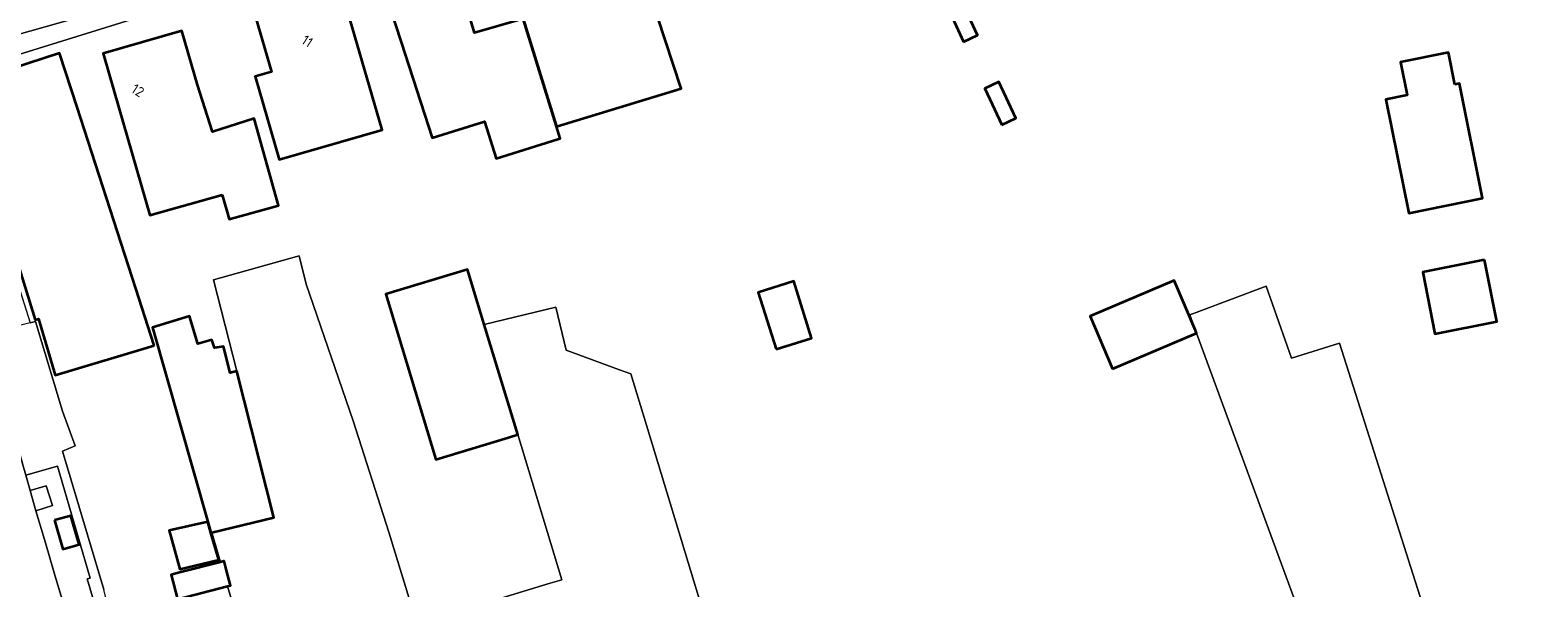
# Model space of a CAD drawing. Extents: x 184422 to 188298, y 343471 to 350189.
# Tile 194 of 256: x 185681 to 185814, y 347989 to 348038. Entities that reach past the tile are written whole.
import ezdxf
from ezdxf.enums import TextEntityAlignment as Align

# ---------------------------------------------------------------- set-up
doc = ezdxf.new("R2010")
doc.units = 0
for name, color, linetype, lineweight in [('B-WA-GR-BEPLANTING_CULTUUR_HEESTERS-GV', 252, 'Continuous', 18), ('B-WA-GR-GRAS-GV', 252, 'Continuous', 13), ('B-WA-OG-TERREIN_ERF-GV', 252, 'Continuous', 18), ('B-WA-VH-VERHARDING_ASFALT-GV', 252, 'Continuous', 18), ('B-WA-VH-VERHARDING_HALFVERHARDING_GRIND-GV', 252, 'Continuous', 18), ('B-WA-VH-VERHARDING_OPEN-GV', 252, 'Continuous', 18), ('B-WA-VH-VERHARDING_TEGEL-GV', 252, 'Continuous', 18), ('B-WE-OG-BEBOUWING-GV', 250, 'Continuous', 35), ('B-WE-OG-BEBOUWING-T18', 10, 'Continuous', 18)]:
    doc.layers.add(name, color=color, linetype=linetype, lineweight=lineweight)
doc.styles.add('NLCS-ISO-M500-T18', font='NLCS-ISO.ttf', dxfattribs={"height": 0.9})

msp = doc.modelspace()

# ---------------------------------------------------------------- linework, layer by layer
at = {"layer": 'B-WA-GR-BEPLANTING_CULTUUR_HEESTERS-GV', "flags": 128}
msp.add_lwpolyline([(185680.985, 347997.72), (185681.481, 347995.942), (185682.95, 347996.395), (185682.406, 347998.131)], close=True, dxfattribs=at)
msp.add_lwpolyline([(185680.985, 347997.72), (185681.481, 347995.942), (185682.95, 347996.395), (185682.406, 347998.131)], close=True, dxfattribs=at)
msp.add_lwpolyline([(185680.985, 347997.72), (185681.481, 347995.942), (185682.95, 347996.395), (185682.406, 347998.131)], close=True, dxfattribs=at)
at = {"layer": 'B-WA-GR-GRAS-GV', "flags": 128}
for points in [[(185715.2, 347985.951), (185712.721, 347994.028), (185709.561, 348003.885), (185705.411, 348016.008), (185704.772, 348018.495), (185697.198, 348016.39), (185699.251, 348008.295), (185702.533, 347995.354), (185697.041, 347994.008), (185697.816, 347991.397), (185698.128, 347991.478), (185698.148, 347991.483), (185698.365, 347990.649), (185698.71, 347989.32), (185698.452, 347989.253), (185708.899, 347954.056)], [(185715.2, 347985.951), (185712.721, 347994.028), (185709.561, 348003.885), (185705.411, 348016.008), (185704.772, 348018.495), (185697.198, 348016.39), (185699.251, 348008.295), (185702.533, 347995.354), (185697.041, 347994.008), (185697.816, 347991.397), (185698.128, 347991.478), (185698.148, 347991.483), (185698.365, 347990.649), (185698.71, 347989.32), (185698.452, 347989.253), (185708.899, 347954.056)], [(185715.2, 347985.951), (185712.721, 347994.028), (185709.561, 348003.885), (185705.411, 348016.008), (185704.772, 348018.495), (185697.198, 348016.39), (185699.251, 348008.295), (185702.533, 347995.354), (185697.041, 347994.008), (185697.816, 347991.397), (185698.128, 347991.478), (185698.148, 347991.483), (185698.365, 347990.649), (185698.71, 347989.32), (185698.452, 347989.253), (185708.899, 347954.056)], [(185821.538, 347980.537), (185808.856, 347978.781), (185807.195, 347978.163), (185807.004, 347978.762), (185796.818, 348010.777), (185792.584, 348009.454), (185790.335, 348015.804), (185784.37, 348013.571), (185783.573, 348013.273), (185784.083, 348011.886), (185784.167, 348011.658), (185797.118, 347976.457), (185797.354, 347975.816), (185793.357, 347974.529), (185785.046, 347971.853), (185785.556, 347970.529), (185798.06, 347938.989), (185781.897, 347932.966), (185796.646, 347895.812)], [(185821.538, 347980.537), (185808.856, 347978.781), (185807.195, 347978.163), (185807.004, 347978.762), (185796.818, 348010.777), (185792.584, 348009.454), (185790.335, 348015.804), (185784.37, 348013.571), (185783.573, 348013.273), (185784.083, 348011.886), (185784.167, 348011.658), (185797.118, 347976.457), (185797.354, 347975.816), (185793.357, 347974.529), (185785.046, 347971.853), (185785.556, 347970.529), (185798.06, 347938.989), (185781.897, 347932.966), (185796.646, 347895.812)], [(185821.538, 347980.537), (185808.856, 347978.781), (185807.195, 347978.163), (185807.004, 347978.762), (185796.818, 348010.777), (185792.584, 348009.454), (185790.335, 348015.804), (185784.37, 348013.571), (185783.573, 348013.273), (185784.083, 348011.886), (185784.167, 348011.658), (185797.118, 347976.457), (185797.354, 347975.816), (185793.357, 347974.529), (185785.046, 347971.853), (185785.556, 347970.529), (185798.06, 347938.989), (185781.897, 347932.966), (185796.646, 347895.812)], [(185748.281, 347961.406), (185735.516, 348003.507), (185734.14, 348008.046), (185733.126, 348008.416), (185728.405, 348010.141), (185727.497, 348013.955), (185721.161, 348012.416), (185724.116, 348002.678), (185728.008, 347989.831), (185726.981, 347989.52), (185717.598, 347986.677)], [(185748.281, 347961.406), (185735.516, 348003.507), (185734.14, 348008.046), (185733.126, 348008.416), (185728.405, 348010.141), (185727.497, 348013.955), (185721.161, 348012.416), (185724.116, 348002.678), (185728.008, 347989.831), (185726.981, 347989.52), (185717.598, 347986.677)], [(185748.281, 347961.406), (185735.516, 348003.507), (185734.14, 348008.046), (185733.126, 348008.416), (185728.405, 348010.141), (185727.497, 348013.955), (185721.161, 348012.416), (185724.116, 348002.678), (185728.008, 347989.831), (185726.981, 347989.52), (185717.598, 347986.677)]]:
    msp.add_lwpolyline(points, dxfattribs=at)
at = {"layer": 'B-WA-OG-TERREIN_ERF-GV', "flags": 128}
for points in [[(185817.101, 348088.795), (185813.945, 348087.987), (185809.235, 348086.655), (185777.645, 348078.063), (185757.152, 348067.726), (185730.023, 348051.955), (185729.378, 348051.691), (185675.185, 348034.852), (185674.41, 348033.296), (185675.92, 348028.53), (185680.971, 348012.58), (185681.464, 348012.702), (185683.828, 348004.739), (185684.957, 348001.694), (185683.838, 348001.224), (185687.505, 347988.979)], [(185817.101, 348088.795), (185813.945, 348087.987), (185809.235, 348086.655), (185777.645, 348078.063), (185757.152, 348067.726), (185730.023, 348051.955), (185729.378, 348051.691), (185675.185, 348034.852), (185674.41, 348033.296), (185675.92, 348028.53), (185680.971, 348012.58), (185681.464, 348012.702), (185683.828, 348004.739), (185684.957, 348001.694), (185683.838, 348001.224), (185687.505, 347988.979)], [(185817.101, 348088.795), (185813.945, 348087.987), (185809.235, 348086.655), (185777.645, 348078.063), (185757.152, 348067.726), (185730.023, 348051.955), (185729.378, 348051.691), (185675.185, 348034.852), (185674.41, 348033.296), (185675.92, 348028.53), (185680.971, 348012.58), (185681.464, 348012.702), (185683.828, 348004.739), (185684.957, 348001.694), (185683.838, 348001.224), (185687.505, 347988.979)], [(185708.899, 347954.056), (185698.452, 347989.253), (185694.023, 347988.101), (185693.46, 347990.265), (185694.199, 347990.457), (185697.816, 347991.397), (185697.041, 347994.008), (185696.976, 347993.992), (185697.661, 347991.586), (185694.212, 347990.768), (185693.276, 347994.18), (185696.698, 347994.969), (185691.803, 348012.168), (185695.073, 348013.161), (185695.819, 348010.702), (185697.064, 348011.08), (185697.283, 348010.361), (185698.098, 348010.466), (185698.665, 348008.152), (185699.251, 348008.295), (185697.198, 348016.39), (185704.772, 348018.495), (185705.411, 348016.008), (185709.561, 348003.885), (185712.721, 347994.028), (185715.2, 347985.951)], [(185708.899, 347954.056), (185698.452, 347989.253), (185694.023, 347988.101), (185693.46, 347990.265), (185694.199, 347990.457), (185697.816, 347991.397), (185697.041, 347994.008), (185696.976, 347993.992), (185697.661, 347991.586), (185694.212, 347990.768), (185693.276, 347994.18), (185696.698, 347994.969), (185691.803, 348012.168), (185695.073, 348013.161), (185695.819, 348010.702), (185697.064, 348011.08), (185697.283, 348010.361), (185698.098, 348010.466), (185698.665, 348008.152), (185699.251, 348008.295), (185697.198, 348016.39), (185704.772, 348018.495), (185705.411, 348016.008), (185709.561, 348003.885), (185712.721, 347994.028), (185715.2, 347985.951)], [(185708.899, 347954.056), (185698.452, 347989.253), (185694.023, 347988.101), (185693.46, 347990.265), (185694.199, 347990.457), (185697.816, 347991.397), (185697.041, 347994.008), (185696.976, 347993.992), (185697.661, 347991.586), (185694.212, 347990.768), (185693.276, 347994.18), (185696.698, 347994.969), (185691.803, 348012.168), (185695.073, 348013.161), (185695.819, 348010.702), (185697.064, 348011.08), (185697.283, 348010.361), (185698.098, 348010.466), (185698.665, 348008.152), (185699.251, 348008.295), (185697.198, 348016.39), (185704.772, 348018.495), (185705.411, 348016.008), (185709.561, 348003.885), (185712.721, 347994.028), (185715.2, 347985.951)], [(185717.598, 347986.677), (185726.981, 347989.52), (185728.008, 347989.831), (185724.116, 348002.678), (185723.304, 348002.432), (185716.879, 348000.482), (185712.441, 348015.108), (185719.678, 348017.304), (185721.161, 348012.416), (185727.497, 348013.955), (185728.405, 348010.141), (185733.126, 348008.416), (185734.14, 348008.046), (185735.516, 348003.507), (185748.281, 347961.406)], [(185717.598, 347986.677), (185726.981, 347989.52), (185728.008, 347989.831), (185724.116, 348002.678), (185723.304, 348002.432), (185716.879, 348000.482), (185712.441, 348015.108), (185719.678, 348017.304), (185721.161, 348012.416), (185727.497, 348013.955), (185728.405, 348010.141), (185733.126, 348008.416), (185734.14, 348008.046), (185735.516, 348003.507), (185748.281, 347961.406)], [(185717.598, 347986.677), (185726.981, 347989.52), (185728.008, 347989.831), (185724.116, 348002.678), (185723.304, 348002.432), (185716.879, 348000.482), (185712.441, 348015.108), (185719.678, 348017.304), (185721.161, 348012.416), (185727.497, 348013.955), (185728.405, 348010.141), (185733.126, 348008.416), (185734.14, 348008.046), (185735.516, 348003.507), (185748.281, 347961.406)], [(185797.118, 347976.457), (185784.167, 348011.658), (185776.75, 348008.51), (185774.772, 348013.171), (185782.2, 348016.323), (185784.083, 348011.886), (185783.573, 348013.273), (185784.37, 348013.571), (185790.335, 348015.804), (185792.584, 348009.454), (185796.818, 348010.777), (185807.004, 347978.762)], [(185797.118, 347976.457), (185784.167, 348011.658), (185776.75, 348008.51), (185774.772, 348013.171), (185782.2, 348016.323), (185784.083, 348011.886), (185783.573, 348013.273), (185784.37, 348013.571), (185790.335, 348015.804), (185792.584, 348009.454), (185796.818, 348010.777), (185807.004, 347978.762)], [(185797.118, 347976.457), (185784.167, 348011.658), (185776.75, 348008.51), (185774.772, 348013.171), (185782.2, 348016.323), (185784.083, 348011.886), (185783.573, 348013.273), (185784.37, 348013.571), (185790.335, 348015.804), (185792.584, 348009.454), (185796.818, 348010.777), (185807.004, 347978.762)]]:
    msp.add_lwpolyline(points, dxfattribs=at)
for points in [[(185711.16, 348045.571), (185711.201, 348045.584), (185717.614, 348047.446), (185719.009, 348042.645), (185720.287, 348038.248), (185724.594, 348039.472), (185724.677, 348039.496), (185723.285, 348043.842), (185721.76, 348048.604), (185729.399, 348051.051), (185730.924, 348046.289), (185732.818, 348040.07), (185735.83, 348040.977), (185736.245, 348039.599), (185736.493, 348039.674), (185738.582, 348033.311), (185727.548, 348029.955), (185727.875, 348028.9), (185727.658, 348028.832), (185722.212, 348027.117), (185721.181, 348030.393), (185716.55, 348028.935), (185713.802, 348037.417)], [(185711.16, 348045.571), (185711.201, 348045.584), (185717.614, 348047.446), (185719.009, 348042.645), (185720.287, 348038.248), (185724.594, 348039.472), (185724.677, 348039.496), (185723.285, 348043.842), (185721.76, 348048.604), (185729.399, 348051.051), (185730.924, 348046.289), (185732.818, 348040.07), (185735.83, 348040.977), (185736.245, 348039.599), (185736.493, 348039.674), (185738.582, 348033.311), (185727.548, 348029.955), (185727.875, 348028.9), (185727.658, 348028.832), (185722.212, 348027.117), (185721.181, 348030.393), (185716.55, 348028.935), (185713.802, 348037.417)], [(185711.16, 348045.571), (185711.201, 348045.584), (185717.614, 348047.446), (185719.009, 348042.645), (185720.287, 348038.248), (185724.594, 348039.472), (185724.677, 348039.496), (185723.285, 348043.842), (185721.76, 348048.604), (185729.399, 348051.051), (185730.924, 348046.289), (185732.818, 348040.07), (185735.83, 348040.977), (185736.245, 348039.599), (185736.493, 348039.674), (185738.582, 348033.311), (185727.548, 348029.955), (185727.875, 348028.9), (185727.658, 348028.832), (185722.212, 348027.117), (185721.181, 348030.393), (185716.55, 348028.935), (185713.802, 348037.417)], [(185700.748, 348040.255), (185708.388, 348042.55), (185712.117, 348029.663), (185703.01, 348027.029), (185700.884, 348034.377), (185702.335, 348034.797)], [(185700.748, 348040.255), (185708.388, 348042.55), (185712.117, 348029.663), (185703.01, 348027.029), (185700.884, 348034.377), (185702.335, 348034.797)], [(185700.748, 348040.255), (185708.388, 348042.55), (185712.117, 348029.663), (185703.01, 348027.029), (185700.884, 348034.377), (185702.335, 348034.797)], [(185702.95, 348022.961), (185698.594, 348021.745), (185697.963, 348023.889), (185691.582, 348022.088), (185688.819, 348031.613), (185687.426, 348036.415), (185694.386, 348038.434), (185695.779, 348033.632), (185697.109, 348029.489), (185700.796, 348030.673)], [(185702.95, 348022.961), (185698.594, 348021.745), (185697.963, 348023.889), (185691.582, 348022.088), (185688.819, 348031.613), (185687.426, 348036.415), (185694.386, 348038.434), (185695.779, 348033.632), (185697.109, 348029.489), (185700.796, 348030.673)], [(185702.95, 348022.961), (185698.594, 348021.745), (185697.963, 348023.889), (185691.582, 348022.088), (185688.819, 348031.613), (185687.426, 348036.415), (185694.386, 348038.434), (185695.779, 348033.632), (185697.109, 348029.489), (185700.796, 348030.673)], [(185683.201, 348007.936), (185681.705, 348012.934), (185681.421, 348012.846), (185674.958, 348033.644), (185683.588, 348036.433), (185685.126, 348031.675), (185690.319, 348015.611), (185691.952, 348010.557)], [(185683.201, 348007.936), (185681.705, 348012.934), (185681.421, 348012.846), (185674.958, 348033.644), (185683.588, 348036.433), (185685.126, 348031.675), (185690.319, 348015.611), (185691.952, 348010.557)], [(185683.201, 348007.936), (185681.705, 348012.934), (185681.421, 348012.846), (185674.958, 348033.644), (185683.588, 348036.433), (185685.126, 348031.675), (185690.319, 348015.611), (185691.952, 348010.557)], [(185746.982, 348010.227), (185745.405, 348015.266), (185748.542, 348016.248), (185750.119, 348011.209)], [(185746.982, 348010.227), (185745.405, 348015.266), (185748.542, 348016.248), (185750.119, 348011.209)], [(185746.982, 348010.227), (185745.405, 348015.266), (185748.542, 348016.248), (185750.119, 348011.209)]]:
    msp.add_lwpolyline(points, close=True, dxfattribs=at)
at = {"layer": 'B-WA-VH-VERHARDING_ASFALT-GV', "flags": 128}
for points in [[(185674.973, 348036.244), (185675.854, 348036.851), (185676.851, 348037.241), (185711.727, 348047.138)], [(185674.973, 348036.244), (185675.854, 348036.851), (185676.851, 348037.241), (185711.727, 348047.138)], [(185674.973, 348036.244), (185675.854, 348036.851), (185676.851, 348037.241), (185711.727, 348047.138)], [(185711.287, 347903.224), (185705.582, 347920.409), (185700.929, 347934.505), (185699.906, 347937.604), (185696.862, 347946.945), (185695.954, 347949.733), (185694.486, 347954.242), (185690.393, 347966.811), (185690.389, 347966.823), (185689.817, 347968.621), (185688.04, 347974.205), (185686.901, 347977.772), (185686.641, 347978.6), (185683.095, 347990.453), (185682.711, 347991.781), (185682.33, 347993.111), (185681.481, 347995.942), (185680.985, 347997.72), (185680.582, 347999.089), (185680.332, 348000), (185677.077, 348011.61), (185672.974, 348026.274), (185672.643, 348027.492), (185672.333, 348027.443)], [(185711.287, 347903.224), (185705.582, 347920.409), (185700.929, 347934.505), (185699.906, 347937.604), (185696.862, 347946.945), (185695.954, 347949.733), (185694.486, 347954.242), (185690.393, 347966.811), (185690.389, 347966.823), (185689.817, 347968.621), (185688.04, 347974.205), (185686.901, 347977.772), (185686.641, 347978.6), (185683.095, 347990.453), (185682.711, 347991.781), (185682.33, 347993.111), (185681.481, 347995.942), (185680.985, 347997.72), (185680.582, 347999.089), (185680.332, 348000), (185677.077, 348011.61), (185672.974, 348026.274), (185672.643, 348027.492), (185672.333, 348027.443)], [(185711.287, 347903.224), (185705.582, 347920.409), (185700.929, 347934.505), (185699.906, 347937.604), (185696.862, 347946.945), (185695.954, 347949.733), (185694.486, 347954.242), (185690.393, 347966.811), (185690.389, 347966.823), (185689.817, 347968.621), (185688.04, 347974.205), (185686.901, 347977.772), (185686.641, 347978.6), (185683.095, 347990.453), (185682.711, 347991.781), (185682.33, 347993.111), (185681.481, 347995.942), (185680.985, 347997.72), (185680.582, 347999.089), (185680.332, 348000), (185677.077, 348011.61), (185672.974, 348026.274), (185672.643, 348027.492), (185672.333, 348027.443)]]:
    msp.add_lwpolyline(points, dxfattribs=at)
at = {"layer": 'B-WA-VH-VERHARDING_HALFVERHARDING_GRIND-GV', "flags": 128}
msp.add_lwpolyline([(185681.464, 348012.702), (185680.971, 348012.58), (185677.077, 348011.61), (185680.332, 348000), (185680.582, 347999.089), (185683.383, 347999.883), (185686.301, 347989.984), (185686.02, 347989.907), (185688.948, 347980.061), (185689.215, 347980.134), (185689.703, 347978.493), (185689.757, 347978.507), (185689.698, 347978.72), (185690.186, 347978.854), (185689.969, 347979.645), (185688.862, 347983.431), (185687.505, 347988.979), (185683.838, 348001.224), (185684.957, 348001.694), (185683.828, 348004.739)], close=True, dxfattribs=at)
msp.add_lwpolyline([(185681.464, 348012.702), (185680.971, 348012.58), (185677.077, 348011.61), (185680.332, 348000), (185680.582, 347999.089), (185683.383, 347999.883), (185686.301, 347989.984), (185686.02, 347989.907), (185688.948, 347980.061), (185689.215, 347980.134), (185689.703, 347978.493), (185689.757, 347978.507), (185689.698, 347978.72), (185690.186, 347978.854), (185689.969, 347979.645), (185688.862, 347983.431), (185687.505, 347988.979), (185683.838, 348001.224), (185684.957, 348001.694), (185683.828, 348004.739)], close=True, dxfattribs=at)
msp.add_lwpolyline([(185681.464, 348012.702), (185680.971, 348012.58), (185677.077, 348011.61), (185680.332, 348000), (185680.582, 347999.089), (185683.383, 347999.883), (185686.301, 347989.984), (185686.02, 347989.907), (185688.948, 347980.061), (185689.215, 347980.134), (185689.703, 347978.493), (185689.757, 347978.507), (185689.698, 347978.72), (185690.186, 347978.854), (185689.969, 347979.645), (185688.862, 347983.431), (185687.505, 347988.979), (185683.838, 348001.224), (185684.957, 348001.694), (185683.828, 348004.739)], close=True, dxfattribs=at)
at = {"layer": 'B-WA-VH-VERHARDING_OPEN-GV', "flags": 128}
for points in [[(185672.333, 348027.443), (185672.643, 348027.492), (185675.92, 348028.53), (185674.41, 348033.296), (185675.185, 348034.852), (185729.378, 348051.691), (185730.023, 348051.955), (185757.152, 348067.726), (185777.645, 348078.063), (185809.235, 348086.655), (185808.834, 348088.202), (185808.194, 348088.551), (185800.636, 348086.565)], [(185672.333, 348027.443), (185672.643, 348027.492), (185675.92, 348028.53), (185674.41, 348033.296), (185675.185, 348034.852), (185729.378, 348051.691), (185730.023, 348051.955), (185757.152, 348067.726), (185777.645, 348078.063), (185809.235, 348086.655), (185808.834, 348088.202), (185808.194, 348088.551), (185800.636, 348086.565)], [(185672.333, 348027.443), (185672.643, 348027.492), (185675.92, 348028.53), (185674.41, 348033.296), (185675.185, 348034.852), (185729.378, 348051.691), (185730.023, 348051.955), (185757.152, 348067.726), (185777.645, 348078.063), (185809.235, 348086.655), (185808.834, 348088.202), (185808.194, 348088.551), (185800.636, 348086.565)], [(185711.727, 348047.138), (185676.851, 348037.241), (185675.854, 348036.851), (185674.973, 348036.244)], [(185711.727, 348047.138), (185676.851, 348037.241), (185675.854, 348036.851), (185674.973, 348036.244)], [(185711.727, 348047.138), (185676.851, 348037.241), (185675.854, 348036.851), (185674.973, 348036.244)]]:
    msp.add_lwpolyline(points, dxfattribs=at)
at = {"layer": 'B-WA-VH-VERHARDING_TEGEL-GV', "flags": 128}
msp.add_lwpolyline([(185682.33, 347993.111), (185682.711, 347991.781), (185683.095, 347990.453), (185686.641, 347978.6), (185686.901, 347977.772), (185689.703, 347978.493), (185689.215, 347980.134), (185688.948, 347980.061), (185686.02, 347989.907), (185686.301, 347989.984), (185683.383, 347999.883), (185680.582, 347999.089), (185680.985, 347997.72), (185682.406, 347998.131), (185682.95, 347996.395), (185681.481, 347995.942)], close=True, dxfattribs=at)
msp.add_lwpolyline([(185682.33, 347993.111), (185682.711, 347991.781), (185683.095, 347990.453), (185686.641, 347978.6), (185686.901, 347977.772), (185689.703, 347978.493), (185689.215, 347980.134), (185688.948, 347980.061), (185686.02, 347989.907), (185686.301, 347989.984), (185683.383, 347999.883), (185680.582, 347999.089), (185680.985, 347997.72), (185682.406, 347998.131), (185682.95, 347996.395), (185681.481, 347995.942)], close=True, dxfattribs=at)
msp.add_lwpolyline([(185682.33, 347993.111), (185682.711, 347991.781), (185683.095, 347990.453), (185686.641, 347978.6), (185686.901, 347977.772), (185689.703, 347978.493), (185689.215, 347980.134), (185688.948, 347980.061), (185686.02, 347989.907), (185686.301, 347989.984), (185683.383, 347999.883), (185680.582, 347999.089), (185680.985, 347997.72), (185682.406, 347998.131), (185682.95, 347996.395), (185681.481, 347995.942)], close=True, dxfattribs=at)
at = {"layer": 'B-WE-OG-BEBOUWING-GV', "flags": 128}
for points in [[(185727.548, 348029.955), (185738.582, 348033.311), (185736.493, 348039.674), (185736.245, 348039.599), (185735.83, 348040.977), (185732.818, 348040.07), (185730.924, 348046.289), (185729.399, 348051.051), (185721.76, 348048.604), (185723.285, 348043.842), (185724.677, 348039.496), (185724.594, 348039.472)], [(185727.548, 348029.955), (185738.582, 348033.311), (185736.493, 348039.674), (185736.245, 348039.599), (185735.83, 348040.977), (185732.818, 348040.07), (185730.924, 348046.289), (185729.399, 348051.051), (185721.76, 348048.604), (185723.285, 348043.842), (185724.677, 348039.496), (185724.594, 348039.472)], [(185727.548, 348029.955), (185738.582, 348033.311), (185736.493, 348039.674), (185736.245, 348039.599), (185735.83, 348040.977), (185732.818, 348040.07), (185730.924, 348046.289), (185729.399, 348051.051), (185721.76, 348048.604), (185723.285, 348043.842), (185724.677, 348039.496), (185724.594, 348039.472)], [(185727.658, 348028.832), (185727.875, 348028.9), (185727.548, 348029.955), (185724.594, 348039.472), (185720.287, 348038.248), (185719.009, 348042.645), (185717.614, 348047.446), (185711.201, 348045.584), (185711.16, 348045.571), (185713.802, 348037.417), (185716.55, 348028.935), (185721.181, 348030.393), (185722.212, 348027.117)], [(185727.658, 348028.832), (185727.875, 348028.9), (185727.548, 348029.955), (185724.594, 348039.472), (185720.287, 348038.248), (185719.009, 348042.645), (185717.614, 348047.446), (185711.201, 348045.584), (185711.16, 348045.571), (185713.802, 348037.417), (185716.55, 348028.935), (185721.181, 348030.393), (185722.212, 348027.117)], [(185727.658, 348028.832), (185727.875, 348028.9), (185727.548, 348029.955), (185724.594, 348039.472), (185720.287, 348038.248), (185719.009, 348042.645), (185717.614, 348047.446), (185711.201, 348045.584), (185711.16, 348045.571), (185713.802, 348037.417), (185716.55, 348028.935), (185721.181, 348030.393), (185722.212, 348027.117)], [(185700.748, 348040.255), (185702.335, 348034.797), (185700.884, 348034.377), (185703.01, 348027.029), (185712.117, 348029.663), (185708.388, 348042.55)], [(185700.748, 348040.255), (185702.335, 348034.797), (185700.884, 348034.377), (185703.01, 348027.029), (185712.117, 348029.663), (185708.388, 348042.55)], [(185700.748, 348040.255), (185702.335, 348034.797), (185700.884, 348034.377), (185703.01, 348027.029), (185712.117, 348029.663), (185708.388, 348042.55)], [(185763.557, 348037.459), (185764.799, 348038.028), (185763.837, 348040.126), (185762.596, 348039.557)], [(185763.557, 348037.459), (185764.799, 348038.028), (185763.837, 348040.126), (185762.596, 348039.557)], [(185763.557, 348037.459), (185764.799, 348038.028), (185763.837, 348040.126), (185762.596, 348039.557)], [(185697.963, 348023.889), (185698.594, 348021.745), (185702.95, 348022.961), (185700.796, 348030.673), (185697.109, 348029.489), (185695.779, 348033.632), (185694.386, 348038.434), (185687.426, 348036.415), (185688.819, 348031.613), (185691.582, 348022.088)], [(185697.963, 348023.889), (185698.594, 348021.745), (185702.95, 348022.961), (185700.796, 348030.673), (185697.109, 348029.489), (185695.779, 348033.632), (185694.386, 348038.434), (185687.426, 348036.415), (185688.819, 348031.613), (185691.582, 348022.088)], [(185697.963, 348023.889), (185698.594, 348021.745), (185702.95, 348022.961), (185700.796, 348030.673), (185697.109, 348029.489), (185695.779, 348033.632), (185694.386, 348038.434), (185687.426, 348036.415), (185688.819, 348031.613), (185691.582, 348022.088)], [(185691.952, 348010.557), (185690.319, 348015.611), (185685.126, 348031.675), (185683.588, 348036.433), (185674.958, 348033.644), (185681.421, 348012.846), (185681.705, 348012.934), (185683.201, 348007.936)], [(185691.952, 348010.557), (185690.319, 348015.611), (185685.126, 348031.675), (185683.588, 348036.433), (185674.958, 348033.644), (185681.421, 348012.846), (185681.705, 348012.934), (185683.201, 348007.936)], [(185691.952, 348010.557), (185690.319, 348015.611), (185685.126, 348031.675), (185683.588, 348036.433), (185674.958, 348033.644), (185681.421, 348012.846), (185681.705, 348012.934), (185683.201, 348007.936)], [(185807.033, 348033.662), (185806.463, 348036.499), (185802.234, 348035.65), (185802.824, 348032.712), (185800.94, 348032.333), (185802.958, 348022.286), (185809.489, 348023.597), (185807.451, 348033.746)], [(185807.033, 348033.662), (185806.463, 348036.499), (185802.234, 348035.65), (185802.824, 348032.712), (185800.94, 348032.333), (185802.958, 348022.286), (185809.489, 348023.597), (185807.451, 348033.746)], [(185807.033, 348033.662), (185806.463, 348036.499), (185802.234, 348035.65), (185802.824, 348032.712), (185800.94, 348032.333), (185802.958, 348022.286), (185809.489, 348023.597), (185807.451, 348033.746)], [(185766.941, 348030.112), (185768.178, 348030.686), (185766.69, 348033.895), (185765.452, 348033.321)], [(185766.941, 348030.112), (185768.178, 348030.686), (185766.69, 348033.895), (185765.452, 348033.321)], [(185766.941, 348030.112), (185768.178, 348030.686), (185766.69, 348033.895), (185765.452, 348033.321)], [(185809.659, 348018.144), (185804.19, 348017.064), (185805.268, 348011.604), (185810.737, 348012.684)], [(185809.659, 348018.144), (185804.19, 348017.064), (185805.268, 348011.604), (185810.737, 348012.684)], [(185809.659, 348018.144), (185804.19, 348017.064), (185805.268, 348011.604), (185810.737, 348012.684)], [(185723.304, 348002.432), (185724.116, 348002.678), (185721.161, 348012.416), (185719.678, 348017.304), (185712.441, 348015.108), (185716.879, 348000.482)], [(185723.304, 348002.432), (185724.116, 348002.678), (185721.161, 348012.416), (185719.678, 348017.304), (185712.441, 348015.108), (185716.879, 348000.482)], [(185723.304, 348002.432), (185724.116, 348002.678), (185721.161, 348012.416), (185719.678, 348017.304), (185712.441, 348015.108), (185716.879, 348000.482)], [(185746.982, 348010.227), (185750.119, 348011.209), (185748.542, 348016.248), (185745.405, 348015.266)], [(185746.982, 348010.227), (185750.119, 348011.209), (185748.542, 348016.248), (185745.405, 348015.266)], [(185746.982, 348010.227), (185750.119, 348011.209), (185748.542, 348016.248), (185745.405, 348015.266)], [(185776.75, 348008.51), (185784.167, 348011.658), (185784.083, 348011.886), (185782.2, 348016.323), (185774.772, 348013.171)], [(185776.75, 348008.51), (185784.167, 348011.658), (185784.083, 348011.886), (185782.2, 348016.323), (185774.772, 348013.171)], [(185776.75, 348008.51), (185784.167, 348011.658), (185784.083, 348011.886), (185782.2, 348016.323), (185774.772, 348013.171)], [(185696.698, 347994.969), (185696.976, 347993.992), (185697.041, 347994.008), (185702.533, 347995.354), (185699.251, 348008.295), (185698.665, 348008.152), (185698.098, 348010.466), (185697.283, 348010.361), (185697.064, 348011.08), (185695.819, 348010.702), (185695.073, 348013.161), (185691.803, 348012.168)], [(185696.698, 347994.969), (185696.976, 347993.992), (185697.041, 347994.008), (185702.533, 347995.354), (185699.251, 348008.295), (185698.665, 348008.152), (185698.098, 348010.466), (185697.283, 348010.361), (185697.064, 348011.08), (185695.819, 348010.702), (185695.073, 348013.161), (185691.803, 348012.168)], [(185696.698, 347994.969), (185696.976, 347993.992), (185697.041, 347994.008), (185702.533, 347995.354), (185699.251, 348008.295), (185698.665, 348008.152), (185698.098, 348010.466), (185697.283, 348010.361), (185697.064, 348011.08), (185695.819, 348010.702), (185695.073, 348013.161), (185691.803, 348012.168)], [(185683.127, 347995.104), (185683.884, 347992.531), (185685.322, 347992.958), (185684.58, 347995.488)], [(185683.127, 347995.104), (185683.884, 347992.531), (185685.322, 347992.958), (185684.58, 347995.488)], [(185683.127, 347995.104), (185683.884, 347992.531), (185685.322, 347992.958), (185684.58, 347995.488)], [(185696.698, 347994.969), (185693.276, 347994.18), (185694.212, 347990.768), (185697.661, 347991.586), (185696.976, 347993.992)], [(185696.698, 347994.969), (185693.276, 347994.18), (185694.212, 347990.768), (185697.661, 347991.586), (185696.976, 347993.992)], [(185696.698, 347994.969), (185693.276, 347994.18), (185694.212, 347990.768), (185697.661, 347991.586), (185696.976, 347993.992)], [(185694.199, 347990.457), (185693.46, 347990.265), (185694.023, 347988.101), (185698.452, 347989.253), (185698.71, 347989.32), (185698.365, 347990.649), (185698.148, 347991.483), (185698.128, 347991.478), (185697.816, 347991.397)], [(185694.199, 347990.457), (185693.46, 347990.265), (185694.023, 347988.101), (185698.452, 347989.253), (185698.71, 347989.32), (185698.365, 347990.649), (185698.148, 347991.483), (185698.128, 347991.478), (185697.816, 347991.397)], [(185694.199, 347990.457), (185693.46, 347990.265), (185694.023, 347988.101), (185698.452, 347989.253), (185698.71, 347989.32), (185698.365, 347990.649), (185698.148, 347991.483), (185698.128, 347991.478), (185697.816, 347991.397)]]:
    msp.add_lwpolyline(points, close=True, dxfattribs=at)

# ---------------------------------------------------------------- texts
at = {"layer": 'B-WE-OG-BEBOUWING-T18', "style": 'NLCS-ISO-M500-T18'}
for s, p in [('11', (185705.498, 348037.505)), ('11', (185705.498, 348037.505)), ('11', (185705.498, 348037.505)), ('12', (185690.507, 348033.144)), ('12', (185690.507, 348033.144)), ('12', (185690.507, 348033.144))]:
    msp.add_text(s, height=0.9, rotation=327.1, dxfattribs=at).set_placement(p, align=Align.MIDDLE)

doc.saveas('drawing.dxf')
